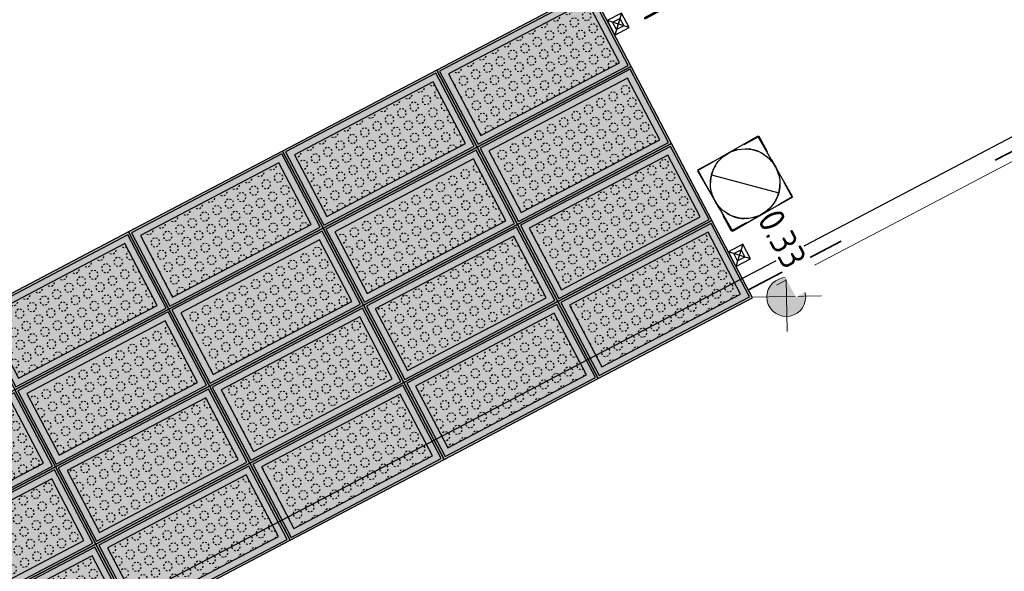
# Model space of a CAD drawing. Header units: metres. Extents: x 5472 to 110055, y 1070 to 521377.
# Tile 14 of 28: x 109192.93 to 109204.25, y 521083.37 to 521089.71. Entities that reach past the tile are written whole.
import ezdxf

# ---------------------------------------------------------------- set-up
doc = ezdxf.new("R2010")
doc.units = ezdxf.units.M
doc.linetypes.add('VH-OPSLUITBAND-SO', pattern=[10, 4, -2, 2, -2])
doc.linetypes.add('VH-OPSLUITBAND_80X200', pattern=[14, 8, -2, 2, -2])
for name, color, linetype, lineweight in [('B-WE-RI-GWA_RIOOLPUT-S', 30, 'Continuous', 25), ('B-WE-VH-BEDRIJFSVLOERPLAAT_BETON_SIMBETON-A', 98, 'Continuous', 18), ('N-WE-IE-MEUBILAIR_WEGMEUBILAIR_PAAL-S-100', 7, 'Continuous', 25), ('N-WE-RI-GWA_RIOOLPUT-OPHOOGTEBRENGEN-S-100', 30, 'Continuous', 25), ('N-WE-VH-BEDRIJFSVLOERPLAAT_BETON_SIMBETON-S', 148, 'Continuous', 25), ('N-WE-VH-HOOGTELABEL-T30', 160, 'Continuous', 35), ('N-WE-VH-KANTOPSLUITING_ACHTERKANTBAND-GD', 50, 'Continuous', 50), ('N-WE-VH-KANTOPSLUITING_OPSLUITBAND_100X200-G', 150, 'VH-OPSLUITBAND-SO', 35)]:
    doc.layers.add(name, color=color, linetype=linetype, lineweight=lineweight)
doc.layers.add('M_groen', color=1, linetype='Continuous')
doc.layers.add('M_verlichting paaltop', color=1, linetype='Continuous')
doc.styles.add('NLCS-ISO', font='NLCS-ISO.ttf')

# ---------------------------------------------------------------- blocks, each defined once
blk = doc.blocks.new('paaltop')
at = {"layer": 'M_verlichting paaltop', "lineweight": 0}
h = blk.add_hatch(color=251, dxfattribs=at)
h.dxf.hatch_style = 1
edge = h.paths.add_edge_path()
edge.add_arc((271.4746506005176, 51.34417815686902), 0.3728836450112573, 0, 360)
at = {"layer": 'M_verlichting paaltop', "color": 6, "lineweight": 0, "ltscale": 1.000000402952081}
for p, q in [((271.4465994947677, 52.02583977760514), (271.5104269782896, 50.68140410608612)), ((270.8062954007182, 51.32170820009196), (272.1507310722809, 51.38553568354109))]:
    blk.add_line(p, q, dxfattribs=at)
at = {"layer": 'M_verlichting paaltop', "lineweight": 0, "ltscale": 1.000000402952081}
blk.add_circle((271.4746506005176, 51.34417815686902), 0.3728836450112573, dxfattribs=at)
blk = doc.blocks.new('SVH-SIMBETON_2X1_GRAS_WIT_PAS')
h = blk.add_hatch()
h.set_pattern_fill('AVH-SIMBETON GRASPLAAT', color=0, scale=0.16, pattern_type=2)
h.set_pattern_definition([(180, (0.1899456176, 0.23), (-1.959434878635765e-17, -0.16), [0.0198912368, -0.1401087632]), (135, (0.2223879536, 0.2083227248), (-0.159999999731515, 8.881784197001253e-18), [0.0198912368, -0.2063829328]), (90, (0.23, 0.1700543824), (-0.16, 9.797174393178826e-18), [0.0198912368, -0.1401087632]), (45, (0.2083227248, 0.1376120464), (0, 0.159999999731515), [0.0198912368, -0.2063829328]), (0, (0.1700543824, 0.13), (0, 0.16), [0.0198912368, -0.1401087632]), (315, (0.1376120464, 0.1516772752), (0.159999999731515, -4.440892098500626e-17), [0.0198912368, -0.2063829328]), (270, (0.13, 0.1899456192), (0.16, -2.939152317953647e-17), [0.0198912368, -0.1401087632]), (225, (0.1516772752, 0.2223879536), (-2.664535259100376e-17, -0.159999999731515), [0.0198912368, -0.2063829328])])
h.paths.add_polyline_path([(0.1, 0.1), (1.9, 0.1), (1.9, 0.8999999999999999), (0.09999999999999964, 0.9)])
at = {"layer": 'B-WE-VH-BEDRIJFSVLOERPLAAT_BETON_SIMBETON-A', "true_color": 0xf7f7f7, "transparency": 33554559}
h = blk.add_hatch(color=7, dxfattribs=at)
h.dxf.hatch_style = 1
h.paths.add_polyline_path([(0, 0), (2, 0), (2, 1), (0, 1)])
at = {"color": 0}
for points in [[(0, 0), (2, 0), (2, 1), (0, 1)], [(0.02499999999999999, 0.02499999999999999), (1.975, 0.02499999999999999), (1.975, 0.9750000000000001), (0.02500000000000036, 0.975)]]:
    blk.add_lwpolyline(points, close=True, dxfattribs=at)
at = {"layer": 'Defpoints', "color": 0}
blk.add_lwpolyline([(0.1, 0.1), (1.9, 0.1), (1.9, 0.8999999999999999), (0.09999999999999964, 0.9)], close=True, dxfattribs=at)
blk = doc.blocks.new('SIE-WEG_PAAL_KUNSTSTOF-SO')
for p, q in [((-0.9375, 0.9375000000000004), (0.9375, -0.9375000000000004)), ((0.9375, 0.9375000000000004), (-0.9375, -0.9375000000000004))]:
    blk.add_line(p, q)
at = {"flags": 128}
for points in [[(-0.9375, -0.9375000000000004), (0.9375, -0.9375000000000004), (0.9375, 0.9375000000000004), (-0.9375, 0.9375000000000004)], [(-0.4687499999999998, 0.4687500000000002), (0.4710849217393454, 0.4687500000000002), (0.4710849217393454, -0.4710791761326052), (-0.4687499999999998, -0.4710791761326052)]]:
    blk.add_lwpolyline(points, close=True, dxfattribs=at)
blk = doc.blocks.new('SRI-PUT_OPHOOGTEBRENGEN-SO')
for p, q in [((-0.5, 2), (0.5, 2)), ((-2, -0.4999999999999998), (-2, 0.5)), ((2, -0.4999999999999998), (2, 0.5000000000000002)), ((-0.5, -2), (0.5, -2))]:
    blk.add_line(p, q)
for points in [[(-1, 2), (-2, 2), (-2, 0.9999999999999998)], [(1, 2), (2, 2), (2, 0.9999999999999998)], [(-1, -2), (-2, -2), (-2, -0.9999999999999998)], [(1, -2), (2, -2), (2, -0.9999999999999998)]]:
    blk.add_lwpolyline(points)
for start, end in [(120, 150), (75.52248781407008, 104.4775121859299), (30, 59.99999999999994), (165.5224878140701, 194.4775121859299), (345.5224878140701, 14.47751218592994), (209.9999999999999, 239.9999999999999), (300.0000000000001, 330.0000000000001), (255.52248781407, 284.4775121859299)]:
    blk.add_arc((0, 0), 2, start, end)
blk = doc.blocks.new('B-SRI-PUT_GWA-SO')
blk.add_line((-0.2828367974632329, -0.2828486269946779), (0.2828367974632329, 0.2828486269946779))
at = {"lineweight": -3, "flags": 128}
blk.add_lwpolyline([(0.4000250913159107, -0.3999916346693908), (0.3999916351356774, 0.4000083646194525), (-0.4000083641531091, 0.3999749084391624), (-0.3999749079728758, -0.4000250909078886)], close=True, dxfattribs=at)
at = {"lineweight": -3}
blk.add_circle((8.36349408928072e-06, -8.363144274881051e-06), 0.3999999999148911, dxfattribs=at)

msp = doc.modelspace()

# ---------------------------------------------------------------- linework, layer by layer
at = {"layer": 'M_groen', "transparency": 33554687}
msp.add_lwpolyline([(109213.2272600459, 521088.9126509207), (109212.5208493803, 521088.6312701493), (109211.8092943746, 521088.4205022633), (109211.0993992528, 521088.2775088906), (109211.0950112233, 521088.2769015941), (109210.378400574, 521088.1927979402), (109209.6653304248, 521088.1595674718), (109209.6466989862, 521088.1586992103), (109208.8915310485, 521088.1657206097), (109208.1072377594, 521088.2060966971), (109207.2990257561, 521088.2765394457), (109206.4748180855, 521088.3748801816), (109205.6425377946, 521088.4989502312), (109204.8670496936, 521088.6364823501), (109204.8714377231, 521088.6370896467), (109204.5720171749, 521088.480053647), (109203.4563461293, 521087.8949217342), (109203.3237903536, 521087.8254006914), (109199.775328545, 521085.9643519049), (109179.9035221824, 521075.5422583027, 0.1288748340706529)], format="xyb", dxfattribs=at)
at = {"layer": 'N-WE-VH-KANTOPSLUITING_ACHTERKANTBAND-GD', "linetype": 'VH-OPSLUITBAND_80X200', "lineweight": 18, "transparency": 33554687, "flags": 128}
msp.add_lwpolyline([(109208.6600000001, 521089.1910000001), (109207.6881717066, 521089.8337689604), (109201.3510290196, 521086.5101509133)], dxfattribs=at)
at = {"layer": 'N-WE-VH-KANTOPSLUITING_OPSLUITBAND_100X200-G', "transparency": 33554687}
msp.add_line((109207.6940534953, 521089.9497725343), (109201.3045826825, 521086.5987101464), dxfattribs=at)

# ---------------------------------------------------------------- block references
at = {"layer": 'M_verlichting paaltop', "transparency": 33554687, "xscale": 0.5999999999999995, "yscale": 0.5999999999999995, "zscale": 0.5999999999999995, "rotation": 358.5842995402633}
msp.add_blockref('paaltop', (109038.1517683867, 521059.7490759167), dxfattribs=at)
at = {"layer": 'N-WE-IE-MEUBILAIR_WEGMEUBILAIR_PAAL-S-100', "transparency": 33554687, "xscale": 0.1, "yscale": 0.1, "zscale": 0.1, "rotation": 297.6754978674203}
msp.add_blockref('SIE-WEG_PAAL_KUNSTSTOF-SO', (109201.2087659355, 521087.0001325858), dxfattribs=at)
at = {"layer": 'N-WE-VH-BEDRIJFSVLOERPLAAT_BETON_SIMBETON-S', "transparency": 33554687, "rotation": 27.67549787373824}
for p in [(109198.1933985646, 521088.2416432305), (109198.6578619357, 521087.3560508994), (109196.4222139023, 521087.3127164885), (109196.8866772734, 521086.4271241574), (109199.1223253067, 521086.4704585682), (109194.6510292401, 521086.3837897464), (109197.3511406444, 521085.5415318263), (109199.5867886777, 521085.5848662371), (109192.8798445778, 521085.4548630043), (109195.1154926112, 521085.4981974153), (109195.5799559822, 521084.6126050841), (109197.8156040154, 521084.6559394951), (109193.3443079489, 521084.5692706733), (109196.0444193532, 521083.727012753), (109191.5731232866, 521083.6403439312), (109193.8087713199, 521083.6836783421), (109194.2732346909, 521082.798086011), (109192.0375866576, 521082.7547516), (109192.5020500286, 521081.8691592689)]:
    msp.add_blockref('SVH-SIMBETON_2X1_GRAS_WIT_PAS', p, dxfattribs=at)

# ---------------------------------------------------------------- next in the draw order: texts
at = {"layer": 'N-WE-VH-HOOGTELABEL-T30', "transparency": 33554687, "char_height": 0.3, "attachment_point": 7, "rotation": 298.4092796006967, "style": 'NLCS-ISO', "bg_fill": 3, "box_fill_scale": 1.1, "bg_fill_color": 256, "bg_fill_transparency": 0}
for s, insert, width in [('0.41', (109199.8359887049, 521090.2301300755), 0.9457879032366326), ('0.33', (109201.4070922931, 521087.4182934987), 0.9759379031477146)]:
    msp.add_mtext(s, dxfattribs=dict(at, insert=insert, width=width))

# ---------------------------------------------------------------- next in the draw order: block references
at = {"layer": 'B-WE-RI-GWA_RIOOLPUT-S', "transparency": 33554687, "rotation": 300.0000000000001}
msp.add_blockref('B-SRI-PUT_GWA-SO', (109201.275, 521087.823), dxfattribs=at)
at = {"layer": 'N-WE-IE-MEUBILAIR_WEGMEUBILAIR_PAAL-S-100', "transparency": 33554687, "xscale": 0.1, "yscale": 0.1, "zscale": 0.1, "rotation": 297.6754978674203}
msp.add_blockref('SIE-WEG_PAAL_KUNSTSTOF-SO', (109199.8153758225, 521089.6569095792), dxfattribs=at)
at = {"layer": 'N-WE-RI-GWA_RIOOLPUT-OPHOOGTEBRENGEN-S-100', "transparency": 33554687, "xscale": 0.2, "yscale": 0.2, "zscale": 0.2, "rotation": 298.5991252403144}
msp.add_blockref('SRI-PUT_OPHOOGTEBRENGEN-SO', (109201.2749938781, 521087.8229771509), dxfattribs=at)

doc.saveas('drawing.dxf')
